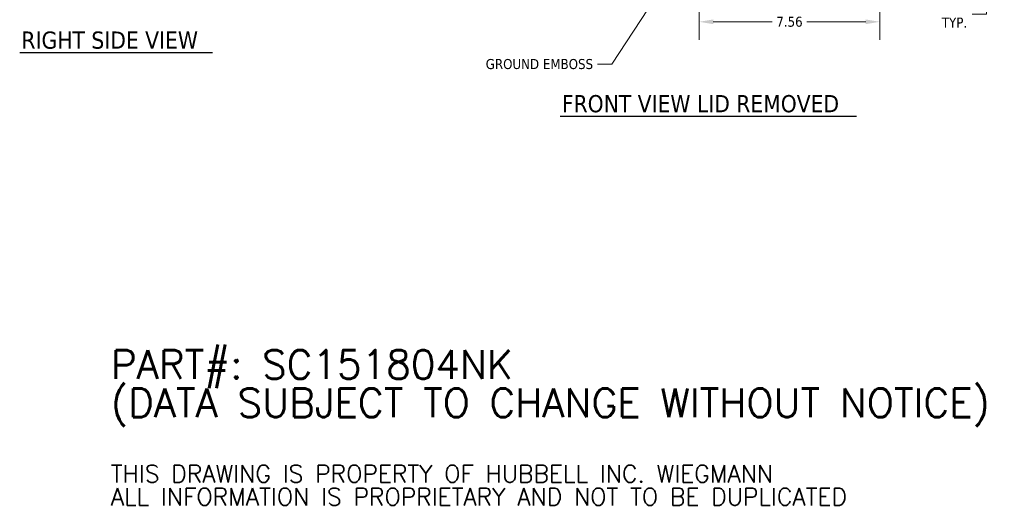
# Model space of a CAD drawing. Header units: inches. Extents: x 5.3 to 98.7, y 3.2 to 61.2.
# Tile 6 of 9: x 52.3 to 93.5, y 3.2 to 23.2. Entities that reach past the tile are written whole.
import ezdxf

# ---------------------------------------------------------------- set-up
doc = ezdxf.new("R2010")
doc.units = ezdxf.units.IN
doc.header["$LTSCALE"] = 6
doc.header["$MEASUREMENT"] = 0
doc.layers.add('Dimension (ANSI)', color=7, linetype='Continuous', lineweight=5)
doc.layers.add('Symbol (ANSI)', color=7, linetype='Continuous', lineweight=5)
doc.styles.add('Note Text (ANSI)', font='tahoma.ttf')
doc.styles.add('ROMANS', font='tahoma.ttf')
doc.styles.add('Text Style168', font='tahoma.ttf')
doc.dimstyles.new('Default (ANSI)', dxfattribs={"dimscale": 6, "dimtxt": 0.07, "dimasz": 0.098425, "dimexe": 0.125, "dimexo": 0.0625, "dimgap": 0.031496, "dimtad": 0, "dimtih": 1, "dimtoh": 1, "dimrnd": 1e-08, "dimzin": 0, "dimdsep": 46, "dimtxsty": 'ROMANS', "dimcen": 0.09, "dimdle": 0.393701, "dimclrd": 256, "dimclre": 256, "dimclrt": 256, "dimadec": 0, "dimazin": 0, "dimtfac": 1.428571, "dimtofl": 0, "dimtmove": 0, "dimatfit": 3, "dimfxl": 0, "dimtolj": 1, "dimtzin": 0, "dimlwd": -1, "dimlwe": -1, "dimarcsym": 0})
doc.dimstyles.new('Default (ANSI)$7', dxfattribs={"dimscale": 6, "dimtxt": 0.07, "dimasz": 0.098425, "dimexe": 0.125, "dimexo": 0.0625, "dimgap": 0.031496, "dimtad": 0, "dimtih": 1, "dimtoh": 1, "dimrnd": 1e-08, "dimzin": 0, "dimdsep": 46, "dimtxsty": 'ROMANS', "dimcen": 0.09, "dimdle": 0.393701, "dimclrd": 256, "dimclre": 256, "dimclrt": 256, "dimadec": 0, "dimazin": 0, "dimtfac": 1.428571, "dimtofl": 0, "dimtmove": 0, "dimatfit": 3, "dimfxl": 0, "dimtolj": 1, "dimtzin": 0, "dimlwd": -1, "dimlwe": -1, "dimarcsym": 0})

# ---------------------------------------------------------------- blocks, each defined once
blk = doc.blocks.new('*D11')
at = {"layer": 'Defpoints', "color": 0}
for p in [(89.745, 26.424), (92.764, 26.424), (88.121, 24.861)]:
    blk.add_point(p, dxfattribs=at)
at = {"layer": 'Dimension (ANSI)'}
for p, q in [((92.764, 27.015), (92.764, 27.605)), ((90.12, 26.424), (93.514, 26.424)), ((88.496, 24.861), (93.514, 24.861)), ((92.764, 24.271), (92.764, 23.384)), ((92.764, 23.384), (92.173, 23.384))]:
    blk.add_line(p, q, dxfattribs=at)
for points in [[(92.666, 27.015), (92.862, 27.015), (92.764, 26.424)], [(92.666, 24.271), (92.862, 24.271), (92.764, 24.861)]]:
    blk.add_solid(points, dxfattribs=at)
at = {"layer": 'Dimension (ANSI)', "insert": (91.43, 23.384), "char_height": 0.42, "attachment_point": 5, "style": 'ROMANS'}
blk.add_mtext('\\A1;1.56\\PTYP.', dxfattribs=at)
blk = doc.blocks.new('*D15')
at = {"layer": 'Defpoints', "color": 0}
for p in [(88.308, 25.048), (80.745, 24.54), (80.745, 23.065)]:
    blk.add_point(p, dxfattribs=at)
at = {"layer": 'Dimension (ANSI)'}
for p, q in [((88.308, 24.673), (88.308, 22.315)), ((80.745, 24.165), (80.745, 22.315)), ((81.336, 23.065), (83.8, 23.065)), ((87.717, 23.065), (85.252, 23.065))]:
    blk.add_line(p, q, dxfattribs=at)
for points in [[(81.336, 23.164), (81.336, 22.967), (80.745, 23.065)], [(87.717, 23.164), (87.717, 22.967), (88.308, 23.065)]]:
    blk.add_solid(points, dxfattribs=at)
at = {"layer": 'Dimension (ANSI)', "insert": (84.526, 23.065), "char_height": 0.42, "attachment_point": 5, "style": 'ROMANS'}
blk.add_mtext('\\A1;7.56', dxfattribs=at)

msp = doc.modelspace()

# ---------------------------------------------------------------- linework, layer by layer
at = {"layer": 'Symbol (ANSI)', "lineweight": 30}
for p, q in [((52.32271, 21.77791), (60.38916, 21.77791)), ((74.93272, 19.11914), (87.325, 19.11914))]:
    msp.add_line(p, q, dxfattribs=at)

# ---------------------------------------------------------------- texts
at = {"layer": 'Symbol (ANSI)', "char_height": 0.72, "attachment_point": 7, "style": 'Text Style168'}
for s, insert in [('RIGHT SIDE VIEW', (52.39471, 21.92591)), ('FRONT VIEW LID REMOVED', (75.00472, 19.26597))]:
    msp.add_mtext(s, dxfattribs=dict(at, insert=insert))
at = {"layer": 'Symbol (ANSI)', "insert": (76.30928, 21.29491), "char_height": 0.42, "width": 4.6509724, "attachment_point": 6, "style": 'ROMANS'}
msp.add_mtext('{GROUND EMBOSS}', dxfattribs=at)
at = {"layer": 'Symbol (ANSI)', "insert": (56.13762, 5.50716), "char_height": 0.6, "width": 44.3003226, "attachment_point": 4, "line_spacing_factor": 0.802644, "style": 'Note Text (ANSI)'}
msp.add_mtext('{\\fRomanS|b0|i0|c0|p2;\\H2x;PART#: SC151804NK\\P(DATA SUBJECT TO CHANGE WITHOUT NOTICE)\\H1.3627x; \\H0.73384x;\\P \\H1.3372x; \\H0.74781x;\\P\\H0.6x;THIS DRAWING IS PROPERTY OF HUBBELL INC. WIEGMANN\\H1.565x; \\H0.63896x;\\PALL INFORMATION IS PROPRIETARY AND NOT TO BE DUPLICATED\\H1.2339x; \\H0.81047x;\\P\\H1.2571x; }', dxfattribs=at)

# ---------------------------------------------------------------- dimensions: what is measured, and where the dimension line sits
at = {"layer": 'Dimension (ANSI)'}
dim = msp.add_linear_dim(base=(92.76394, 26.42399), p1=(88.1205, 24.86149), p2=(89.745, 26.42399), angle=90, text='<>\\PTYP.', dimstyle='Default (ANSI)', override={"dimdec": 2, "dimtp": 0, "dimtm": 0, "dimtdec": 2, "dimatfit": 1}, dxfattribs=at)
dim.commit()
dim.dimension.update_dxf_attribs({"geometry": '*D11', "text_midpoint": (91.42959, 23.38395), "dimtype": 160})
dim = msp.add_linear_dim(base=(80.745, 23.06531), p1=(88.3075, 25.04849), p2=(80.745, 24.53999), angle=180, dimstyle='Default (ANSI)', override={"dimtih": 0, "dimtoh": 0, "dimdec": 2, "dimtp": 0, "dimtm": 0, "dimtdec": 2, "dimatfit": 1}, dxfattribs=at)
dim.commit()
dim.dimension.update_dxf_attribs({"geometry": '*D15', "text_midpoint": (84.52625, 23.06531), "dimtype": 160})

# ---------------------------------------------------------------- leaders
at = {"layer": 'Symbol (ANSI)'}
msp.add_leader([(80.30215, 26.19185), (77.0888, 21.29491), (76.49825, 21.29491)], dimstyle='Default (ANSI)$7', override={"dimtad": 0}, dxfattribs=at)

doc.saveas('drawing.dxf')
